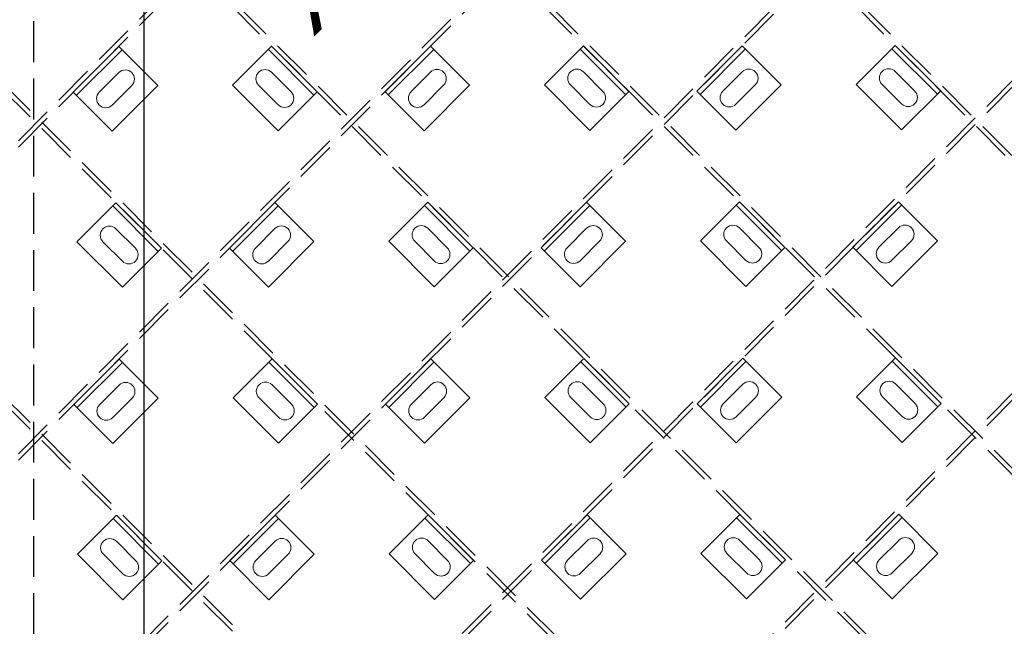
# Model space of a CAD drawing. Header units: inches. Extents: x -178 to 531, y -278 to 101.
# Tile 9 of 19: x -99 to -46, y -191 to -158. Entities that reach past the tile are written whole.
import ezdxf
from ezdxf.enums import TextEntityAlignment as Align

# ---------------------------------------------------------------- set-up
doc = ezdxf.new("R2010")
doc.units = ezdxf.units.IN
doc.header["$LTSCALE"] = 5
doc.header["$MEASUREMENT"] = 0
doc.linetypes.add('DGN Style 3', pattern=[0.621993, 0.444281, -0.177712])
for name, color, linetype, lineweight in [('G-ANNO-DIM', 1, 'Continuous', 0), ('G-ANNO-TEXT', 7, 'Continuous', 30), ('S-FSTN-MISC', 12, 'Continuous', 13), ('S-STIF-LONG', 3, 'Continuous', 30), ('S-STIF-TRAN', 3, 'Continuous', 30)]:
    doc.layers.add(name, color=color, linetype=linetype, lineweight=lineweight)
doc.styles.add("3 4 1'-0", font='arial.ttf', dxfattribs={"height": 2})

# ---------------------------------------------------------------- blocks, each defined once
blk = doc.blocks.new('*U509')
at = {"layer": 'S-FSTN-MISC', "lineweight": 0}
for p, q in [((-0.53, 1.237), (0.53, 0.177)), ((-1.237, 0.53), (-0.177, -0.53))]:
    blk.add_line(p, q, dxfattribs=at)
blk.add_arc((-0.884, 0.884), 0.5, 45, 225, dxfattribs=at)
at = {"layer": 'S-FSTN-MISC', "lineweight": 0, "extrusion": (0, 0, -1)}
blk.add_arc((-0.177, -0.177), 0.5, 135, 315, dxfattribs=at)
blk = doc.blocks.new('*U508')
at = {"layer": 'G-ANNO-DIM', "color": 3}
blk.add_line((-1.75, 1.25), (1.75, 1.25), dxfattribs=at)
at = {"layer": 'G-ANNO-DIM', "color": 3, "flags": 128}
blk.add_lwpolyline([(-1.75, 1.5), (1.75, 1.5), (1.75, -1.5), (-1.75, -1.5), (-1.75, 1.5)], close=True, dxfattribs=at)
at = {"layer": 'S-FSTN-MISC', "lineweight": 0, "rotation": 45}
blk.add_blockref('*U509', (0.5, 0), dxfattribs=at)
blk = doc.blocks.new('*U533')
at = {"layer": 'S-FSTN-MISC', "lineweight": 0}
for p, q in [((-0.53, 1.237), (0.53, 0.177)), ((-1.237, 0.53), (-0.177, -0.53))]:
    blk.add_line(p, q, dxfattribs=at)
blk.add_arc((-0.884, 0.884), 0.5, 45, 225, dxfattribs=at)
at = {"layer": 'S-FSTN-MISC', "lineweight": 0, "extrusion": (0, 0, -1)}
blk.add_arc((-0.177, -0.177), 0.5, 135, 315, dxfattribs=at)
blk = doc.blocks.new('*U532')
at = {"layer": 'G-ANNO-DIM', "color": 3}
blk.add_line((-1.75, 1.25), (1.75, 1.25), dxfattribs=at)
at = {"layer": 'G-ANNO-DIM', "color": 3, "flags": 128}
blk.add_lwpolyline([(-1.75, 1.5), (1.75, 1.5), (1.75, -1.5), (-1.75, -1.5), (-1.75, 1.5)], close=True, dxfattribs=at)
at = {"layer": 'S-FSTN-MISC', "lineweight": 0, "rotation": 45}
blk.add_blockref('*U533', (0.5, 0), dxfattribs=at)
blk = doc.blocks.new('*U535')
at = {"layer": 'S-FSTN-MISC', "lineweight": 0}
for p, q in [((-0.53, 1.237), (0.53, 0.177)), ((-1.237, 0.53), (-0.177, -0.53))]:
    blk.add_line(p, q, dxfattribs=at)
blk.add_arc((-0.884, 0.884), 0.5, 45, 225, dxfattribs=at)
at = {"layer": 'S-FSTN-MISC', "lineweight": 0, "extrusion": (0, 0, -1)}
blk.add_arc((-0.177, -0.177), 0.5, 135, 315, dxfattribs=at)
blk = doc.blocks.new('*U534')
at = {"layer": 'G-ANNO-DIM', "color": 3}
blk.add_line((-1.75, 1.25), (1.75, 1.25), dxfattribs=at)
at = {"layer": 'G-ANNO-DIM', "color": 3, "flags": 128}
blk.add_lwpolyline([(-1.75, 1.5), (1.75, 1.5), (1.75, -1.5), (-1.75, -1.5), (-1.75, 1.5)], close=True, dxfattribs=at)
at = {"layer": 'S-FSTN-MISC', "lineweight": 0, "rotation": 45}
blk.add_blockref('*U535', (0.5, 0), dxfattribs=at)
blk = doc.blocks.new('*U537')
at = {"layer": 'S-FSTN-MISC', "lineweight": 0}
for p, q in [((-0.53, 1.237), (0.53, 0.177)), ((-1.237, 0.53), (-0.177, -0.53))]:
    blk.add_line(p, q, dxfattribs=at)
blk.add_arc((-0.884, 0.884), 0.5, 45, 225, dxfattribs=at)
at = {"layer": 'S-FSTN-MISC', "lineweight": 0, "extrusion": (0, 0, -1)}
blk.add_arc((-0.177, -0.177), 0.5, 135, 315, dxfattribs=at)
blk = doc.blocks.new('*U536')
at = {"layer": 'G-ANNO-DIM', "color": 3}
blk.add_line((-1.75, 1.25), (1.75, 1.25), dxfattribs=at)
at = {"layer": 'G-ANNO-DIM', "color": 3, "flags": 128}
blk.add_lwpolyline([(-1.75, 1.5), (1.75, 1.5), (1.75, -1.5), (-1.75, -1.5), (-1.75, 1.5)], close=True, dxfattribs=at)
at = {"layer": 'S-FSTN-MISC', "lineweight": 0, "rotation": 45}
blk.add_blockref('*U537', (0.5, 0), dxfattribs=at)
blk = doc.blocks.new('*U555')
at = {"layer": 'S-FSTN-MISC', "lineweight": 0}
for p, q in [((-0.53, 1.237), (0.53, 0.177)), ((-1.237, 0.53), (-0.177, -0.53))]:
    blk.add_line(p, q, dxfattribs=at)
blk.add_arc((-0.884, 0.884), 0.5, 45, 225, dxfattribs=at)
at = {"layer": 'S-FSTN-MISC', "lineweight": 0, "extrusion": (0, 0, -1)}
blk.add_arc((-0.177, -0.177), 0.5, 135, 315, dxfattribs=at)
blk = doc.blocks.new('*U554')
at = {"layer": 'G-ANNO-DIM', "color": 3}
blk.add_line((-1.75, 1.25), (1.75, 1.25), dxfattribs=at)
at = {"layer": 'G-ANNO-DIM', "color": 3, "flags": 128}
blk.add_lwpolyline([(-1.75, 1.5), (1.75, 1.5), (1.75, -1.5), (-1.75, -1.5), (-1.75, 1.5)], close=True, dxfattribs=at)
at = {"layer": 'S-FSTN-MISC', "lineweight": 0, "rotation": 45}
blk.add_blockref('*U555', (0.5, 0), dxfattribs=at)
blk = doc.blocks.new('*U557')
at = {"layer": 'S-FSTN-MISC', "lineweight": 0}
for p, q in [((-0.53, 1.237), (0.53, 0.177)), ((-1.237, 0.53), (-0.177, -0.53))]:
    blk.add_line(p, q, dxfattribs=at)
blk.add_arc((-0.884, 0.884), 0.5, 45, 225, dxfattribs=at)
at = {"layer": 'S-FSTN-MISC', "lineweight": 0, "extrusion": (0, 0, -1)}
blk.add_arc((-0.177, -0.177), 0.5, 135, 315, dxfattribs=at)
blk = doc.blocks.new('*U556')
at = {"layer": 'G-ANNO-DIM', "color": 3}
blk.add_line((-1.75, 1.25), (1.75, 1.25), dxfattribs=at)
at = {"layer": 'G-ANNO-DIM', "color": 3, "flags": 128}
blk.add_lwpolyline([(-1.75, 1.5), (1.75, 1.5), (1.75, -1.5), (-1.75, -1.5), (-1.75, 1.5)], close=True, dxfattribs=at)
at = {"layer": 'S-FSTN-MISC', "lineweight": 0, "rotation": 45}
blk.add_blockref('*U557', (0.5, 0), dxfattribs=at)
blk = doc.blocks.new('*U559')
at = {"layer": 'S-FSTN-MISC', "lineweight": 0}
for p, q in [((-0.53, 1.237), (0.53, 0.177)), ((-1.237, 0.53), (-0.177, -0.53))]:
    blk.add_line(p, q, dxfattribs=at)
blk.add_arc((-0.884, 0.884), 0.5, 45, 225, dxfattribs=at)
at = {"layer": 'S-FSTN-MISC', "lineweight": 0, "extrusion": (0, 0, -1)}
blk.add_arc((-0.177, -0.177), 0.5, 135, 315, dxfattribs=at)
blk = doc.blocks.new('*U558')
at = {"layer": 'G-ANNO-DIM', "color": 3}
blk.add_line((-1.75, 1.25), (1.75, 1.25), dxfattribs=at)
at = {"layer": 'G-ANNO-DIM', "color": 3, "flags": 128}
blk.add_lwpolyline([(-1.75, 1.5), (1.75, 1.5), (1.75, -1.5), (-1.75, -1.5), (-1.75, 1.5)], close=True, dxfattribs=at)
at = {"layer": 'S-FSTN-MISC', "lineweight": 0, "rotation": 45}
blk.add_blockref('*U559', (0.5, 0), dxfattribs=at)
blk = doc.blocks.new('*U561')
at = {"layer": 'S-FSTN-MISC', "lineweight": 0}
for p, q in [((-0.53, 1.237), (0.53, 0.177)), ((-1.237, 0.53), (-0.177, -0.53))]:
    blk.add_line(p, q, dxfattribs=at)
blk.add_arc((-0.884, 0.884), 0.5, 45, 225, dxfattribs=at)
at = {"layer": 'S-FSTN-MISC', "lineweight": 0, "extrusion": (0, 0, -1)}
blk.add_arc((-0.177, -0.177), 0.5, 135, 315, dxfattribs=at)
blk = doc.blocks.new('*U560')
at = {"layer": 'G-ANNO-DIM', "color": 3}
blk.add_line((-1.75, 1.25), (1.75, 1.25), dxfattribs=at)
at = {"layer": 'G-ANNO-DIM', "color": 3, "flags": 128}
blk.add_lwpolyline([(-1.75, 1.5), (1.75, 1.5), (1.75, -1.5), (-1.75, -1.5), (-1.75, 1.5)], close=True, dxfattribs=at)
at = {"layer": 'S-FSTN-MISC', "lineweight": 0, "rotation": 45}
blk.add_blockref('*U561', (0.5, 0), dxfattribs=at)
blk = doc.blocks.new('*U577')
at = {"layer": 'S-FSTN-MISC', "lineweight": 0}
for p, q in [((-0.53, 1.237), (0.53, 0.177)), ((-1.237, 0.53), (-0.177, -0.53))]:
    blk.add_line(p, q, dxfattribs=at)
blk.add_arc((-0.884, 0.884), 0.5, 45, 225, dxfattribs=at)
at = {"layer": 'S-FSTN-MISC', "lineweight": 0, "extrusion": (0, 0, -1)}
blk.add_arc((-0.177, -0.177), 0.5, 135, 315, dxfattribs=at)
blk = doc.blocks.new('*U576')
at = {"layer": 'G-ANNO-DIM', "color": 3}
blk.add_line((-1.75, 1.25), (1.75, 1.25), dxfattribs=at)
at = {"layer": 'G-ANNO-DIM', "color": 3, "flags": 128}
blk.add_lwpolyline([(-1.75, 1.5), (1.75, 1.5), (1.75, -1.5), (-1.75, -1.5), (-1.75, 1.5)], close=True, dxfattribs=at)
at = {"layer": 'S-FSTN-MISC', "lineweight": 0, "rotation": 45}
blk.add_blockref('*U577', (0.5, 0), dxfattribs=at)
blk = doc.blocks.new('*U579')
at = {"layer": 'S-FSTN-MISC', "lineweight": 0}
for p, q in [((-0.53, 1.237), (0.53, 0.177)), ((-1.237, 0.53), (-0.177, -0.53))]:
    blk.add_line(p, q, dxfattribs=at)
blk.add_arc((-0.884, 0.884), 0.5, 45, 225, dxfattribs=at)
at = {"layer": 'S-FSTN-MISC', "lineweight": 0, "extrusion": (0, 0, -1)}
blk.add_arc((-0.177, -0.177), 0.5, 135, 315, dxfattribs=at)
blk = doc.blocks.new('*U578')
at = {"layer": 'G-ANNO-DIM', "color": 3}
blk.add_line((-1.75, 1.25), (1.75, 1.25), dxfattribs=at)
at = {"layer": 'G-ANNO-DIM', "color": 3, "flags": 128}
blk.add_lwpolyline([(-1.75, 1.5), (1.75, 1.5), (1.75, -1.5), (-1.75, -1.5), (-1.75, 1.5)], close=True, dxfattribs=at)
at = {"layer": 'S-FSTN-MISC', "lineweight": 0, "rotation": 45}
blk.add_blockref('*U579', (0.5, 0), dxfattribs=at)
blk = doc.blocks.new('*U581')
at = {"layer": 'S-FSTN-MISC', "lineweight": 0}
for p, q in [((-0.53, 1.237), (0.53, 0.177)), ((-1.237, 0.53), (-0.177, -0.53))]:
    blk.add_line(p, q, dxfattribs=at)
blk.add_arc((-0.884, 0.884), 0.5, 45, 225, dxfattribs=at)
at = {"layer": 'S-FSTN-MISC', "lineweight": 0, "extrusion": (0, 0, -1)}
blk.add_arc((-0.177, -0.177), 0.5, 135, 315, dxfattribs=at)
blk = doc.blocks.new('*U580')
at = {"layer": 'G-ANNO-DIM', "color": 3}
blk.add_line((-1.75, 1.25), (1.75, 1.25), dxfattribs=at)
at = {"layer": 'G-ANNO-DIM', "color": 3, "flags": 128}
blk.add_lwpolyline([(-1.75, 1.5), (1.75, 1.5), (1.75, -1.5), (-1.75, -1.5), (-1.75, 1.5)], close=True, dxfattribs=at)
at = {"layer": 'S-FSTN-MISC', "lineweight": 0, "rotation": 45}
blk.add_blockref('*U581', (0.5, 0), dxfattribs=at)
blk = doc.blocks.new('*U609')
at = {"layer": 'S-FSTN-MISC', "lineweight": 0}
for p, q in [((-0.53, 1.237), (0.53, 0.177)), ((-1.237, 0.53), (-0.177, -0.53))]:
    blk.add_line(p, q, dxfattribs=at)
blk.add_arc((-0.884, 0.884), 0.5, 45, 225, dxfattribs=at)
at = {"layer": 'S-FSTN-MISC', "lineweight": 0, "extrusion": (0, 0, -1)}
blk.add_arc((-0.177, -0.177), 0.5, 135, 315, dxfattribs=at)
blk = doc.blocks.new('*U608')
at = {"layer": 'G-ANNO-DIM', "color": 3}
blk.add_line((-1.75, 1.25), (1.75, 1.25), dxfattribs=at)
at = {"layer": 'G-ANNO-DIM', "color": 3, "flags": 128}
blk.add_lwpolyline([(-1.75, 1.5), (1.75, 1.5), (1.75, -1.5), (-1.75, -1.5), (-1.75, 1.5)], close=True, dxfattribs=at)
at = {"layer": 'S-FSTN-MISC', "lineweight": 0, "rotation": 45}
blk.add_blockref('*U609', (0.5, 0), dxfattribs=at)
blk = doc.blocks.new('*U739')
at = {"layer": 'S-FSTN-MISC', "lineweight": 0}
for p, q in [((-0.53, 1.237), (0.53, 0.177)), ((-1.237, 0.53), (-0.177, -0.53))]:
    blk.add_line(p, q, dxfattribs=at)
blk.add_arc((-0.884, 0.884), 0.5, 45, 225, dxfattribs=at)
at = {"layer": 'S-FSTN-MISC', "lineweight": 0, "extrusion": (0, 0, -1)}
blk.add_arc((-0.177, -0.177), 0.5, 135, 315, dxfattribs=at)
blk = doc.blocks.new('*U738')
at = {"layer": 'G-ANNO-DIM', "color": 3}
blk.add_line((-1.75, 1.25), (1.75, 1.25), dxfattribs=at)
at = {"layer": 'G-ANNO-DIM', "color": 3, "flags": 128}
blk.add_lwpolyline([(-1.75, 1.5), (1.75, 1.5), (1.75, -1.5), (-1.75, -1.5), (-1.75, 1.5)], close=True, dxfattribs=at)
at = {"layer": 'S-FSTN-MISC', "lineweight": 0, "rotation": 45.00000000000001}
blk.add_blockref('*U739', (0.5, 0), dxfattribs=at)
blk = doc.blocks.new('*U755')
at = {"layer": 'S-FSTN-MISC', "lineweight": 0}
for p, q in [((-0.53, 1.237), (0.53, 0.177)), ((-1.237, 0.53), (-0.177, -0.53))]:
    blk.add_line(p, q, dxfattribs=at)
blk.add_arc((-0.884, 0.884), 0.5, 45, 225, dxfattribs=at)
at = {"layer": 'S-FSTN-MISC', "lineweight": 0, "extrusion": (0, 0, -1)}
blk.add_arc((-0.177, -0.177), 0.5, 135, 315, dxfattribs=at)
blk = doc.blocks.new('*U754')
at = {"layer": 'G-ANNO-DIM', "color": 3}
blk.add_line((-1.75, 1.25), (1.75, 1.25), dxfattribs=at)
at = {"layer": 'G-ANNO-DIM', "color": 3, "flags": 128}
blk.add_lwpolyline([(-1.75, 1.5), (1.75, 1.5), (1.75, -1.5), (-1.75, -1.5), (-1.75, 1.5)], close=True, dxfattribs=at)
at = {"layer": 'S-FSTN-MISC', "lineweight": 0, "rotation": 45.00000000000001}
blk.add_blockref('*U755', (0.5, 0), dxfattribs=at)
blk = doc.blocks.new('*U757')
at = {"layer": 'S-FSTN-MISC', "lineweight": 0}
for p, q in [((-0.53, 1.237), (0.53, 0.177)), ((-1.237, 0.53), (-0.177, -0.53))]:
    blk.add_line(p, q, dxfattribs=at)
blk.add_arc((-0.884, 0.884), 0.5, 45, 225, dxfattribs=at)
at = {"layer": 'S-FSTN-MISC', "lineweight": 0, "extrusion": (0, 0, -1)}
blk.add_arc((-0.177, -0.177), 0.5, 135, 315, dxfattribs=at)
blk = doc.blocks.new('*U756')
at = {"layer": 'G-ANNO-DIM', "color": 3}
blk.add_line((-1.75, 1.25), (1.75, 1.25), dxfattribs=at)
at = {"layer": 'G-ANNO-DIM', "color": 3, "flags": 128}
blk.add_lwpolyline([(-1.75, 1.5), (1.75, 1.5), (1.75, -1.5), (-1.75, -1.5), (-1.75, 1.5)], close=True, dxfattribs=at)
at = {"layer": 'S-FSTN-MISC', "lineweight": 0, "rotation": 45.00000000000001}
blk.add_blockref('*U757', (0.5, 0), dxfattribs=at)
blk = doc.blocks.new('*U759')
at = {"layer": 'S-FSTN-MISC', "lineweight": 0}
for p, q in [((-0.53, 1.237), (0.53, 0.177)), ((-1.237, 0.53), (-0.177, -0.53))]:
    blk.add_line(p, q, dxfattribs=at)
blk.add_arc((-0.884, 0.884), 0.5, 45, 225, dxfattribs=at)
at = {"layer": 'S-FSTN-MISC', "lineweight": 0, "extrusion": (0, 0, -1)}
blk.add_arc((-0.177, -0.177), 0.5, 135, 315, dxfattribs=at)
blk = doc.blocks.new('*U758')
at = {"layer": 'G-ANNO-DIM', "color": 3}
blk.add_line((-1.75, 1.25), (1.75, 1.25), dxfattribs=at)
at = {"layer": 'G-ANNO-DIM', "color": 3, "flags": 128}
blk.add_lwpolyline([(-1.75, 1.5), (1.75, 1.5), (1.75, -1.5), (-1.75, -1.5), (-1.75, 1.5)], close=True, dxfattribs=at)
at = {"layer": 'S-FSTN-MISC', "lineweight": 0, "rotation": 45.00000000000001}
blk.add_blockref('*U759', (0.5, 0), dxfattribs=at)
blk = doc.blocks.new('*U773')
at = {"layer": 'S-FSTN-MISC', "lineweight": 0}
for p, q in [((-0.53, 1.237), (0.53, 0.177)), ((-1.237, 0.53), (-0.177, -0.53))]:
    blk.add_line(p, q, dxfattribs=at)
blk.add_arc((-0.884, 0.884), 0.5, 45, 225, dxfattribs=at)
at = {"layer": 'S-FSTN-MISC', "lineweight": 0, "extrusion": (0, 0, -1)}
blk.add_arc((-0.177, -0.177), 0.5, 135, 315, dxfattribs=at)
blk = doc.blocks.new('*U772')
at = {"layer": 'G-ANNO-DIM', "color": 3}
blk.add_line((-1.75, 1.25), (1.75, 1.25), dxfattribs=at)
at = {"layer": 'G-ANNO-DIM', "color": 3, "flags": 128}
blk.add_lwpolyline([(-1.75, 1.5), (1.75, 1.5), (1.75, -1.5), (-1.75, -1.5), (-1.75, 1.5)], close=True, dxfattribs=at)
at = {"layer": 'S-FSTN-MISC', "lineweight": 0, "rotation": 45.00000000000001}
blk.add_blockref('*U773', (0.5, 0), dxfattribs=at)
blk = doc.blocks.new('*U775')
at = {"layer": 'S-FSTN-MISC', "lineweight": 0}
for p, q in [((-0.53, 1.237), (0.53, 0.177)), ((-1.237, 0.53), (-0.177, -0.53))]:
    blk.add_line(p, q, dxfattribs=at)
blk.add_arc((-0.884, 0.884), 0.5, 45, 225, dxfattribs=at)
at = {"layer": 'S-FSTN-MISC', "lineweight": 0, "extrusion": (0, 0, -1)}
blk.add_arc((-0.177, -0.177), 0.5, 135, 315, dxfattribs=at)
blk = doc.blocks.new('*U774')
at = {"layer": 'G-ANNO-DIM', "color": 3}
blk.add_line((-1.75, 1.25), (1.75, 1.25), dxfattribs=at)
at = {"layer": 'G-ANNO-DIM', "color": 3, "flags": 128}
blk.add_lwpolyline([(-1.75, 1.5), (1.75, 1.5), (1.75, -1.5), (-1.75, -1.5), (-1.75, 1.5)], close=True, dxfattribs=at)
at = {"layer": 'S-FSTN-MISC', "lineweight": 0, "rotation": 45.00000000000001}
blk.add_blockref('*U775', (0.5, 0), dxfattribs=at)
blk = doc.blocks.new('*U777')
at = {"layer": 'S-FSTN-MISC', "lineweight": 0}
for p, q in [((-0.53, 1.237), (0.53, 0.177)), ((-1.237, 0.53), (-0.177, -0.53))]:
    blk.add_line(p, q, dxfattribs=at)
blk.add_arc((-0.884, 0.884), 0.5, 45, 225, dxfattribs=at)
at = {"layer": 'S-FSTN-MISC', "lineweight": 0, "extrusion": (0, 0, -1)}
blk.add_arc((-0.177, -0.177), 0.5, 135, 315, dxfattribs=at)
blk = doc.blocks.new('*U776')
at = {"layer": 'G-ANNO-DIM', "color": 3}
blk.add_line((-1.75, 1.25), (1.75, 1.25), dxfattribs=at)
at = {"layer": 'G-ANNO-DIM', "color": 3, "flags": 128}
blk.add_lwpolyline([(-1.75, 1.5), (1.75, 1.5), (1.75, -1.5), (-1.75, -1.5), (-1.75, 1.5)], close=True, dxfattribs=at)
at = {"layer": 'S-FSTN-MISC', "lineweight": 0, "rotation": 45.00000000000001}
blk.add_blockref('*U777', (0.5, 0), dxfattribs=at)
blk = doc.blocks.new('*U779')
at = {"layer": 'S-FSTN-MISC', "lineweight": 0}
for p, q in [((-0.53, 1.237), (0.53, 0.177)), ((-1.237, 0.53), (-0.177, -0.53))]:
    blk.add_line(p, q, dxfattribs=at)
blk.add_arc((-0.884, 0.884), 0.5, 45, 225, dxfattribs=at)
at = {"layer": 'S-FSTN-MISC', "lineweight": 0, "extrusion": (0, 0, -1)}
blk.add_arc((-0.177, -0.177), 0.5, 135, 315, dxfattribs=at)
blk = doc.blocks.new('*U778')
at = {"layer": 'G-ANNO-DIM', "color": 3}
blk.add_line((-1.75, 1.25), (1.75, 1.25), dxfattribs=at)
at = {"layer": 'G-ANNO-DIM', "color": 3, "flags": 128}
blk.add_lwpolyline([(-1.75, 1.5), (1.75, 1.5), (1.75, -1.5), (-1.75, -1.5), (-1.75, 1.5)], close=True, dxfattribs=at)
at = {"layer": 'S-FSTN-MISC', "lineweight": 0, "rotation": 45.00000000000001}
blk.add_blockref('*U779', (0.5, 0), dxfattribs=at)
blk = doc.blocks.new('*U831')
at = {"layer": 'S-FSTN-MISC', "lineweight": 0}
for p, q in [((-0.53, 1.237), (0.53, 0.177)), ((-1.237, 0.53), (-0.177, -0.53))]:
    blk.add_line(p, q, dxfattribs=at)
blk.add_arc((-0.884, 0.884), 0.5, 45, 225, dxfattribs=at)
at = {"layer": 'S-FSTN-MISC', "lineweight": 0, "extrusion": (0, 0, -1)}
blk.add_arc((-0.177, -0.177), 0.5, 135, 315, dxfattribs=at)
blk = doc.blocks.new('*U830')
at = {"layer": 'G-ANNO-DIM', "color": 3}
blk.add_line((-1.75, 1.25), (1.75, 1.25), dxfattribs=at)
at = {"layer": 'G-ANNO-DIM', "color": 3, "flags": 128}
blk.add_lwpolyline([(-1.75, 1.5), (1.75, 1.5), (1.75, -1.5), (-1.75, -1.5), (-1.75, 1.5)], close=True, dxfattribs=at)
at = {"layer": 'S-FSTN-MISC', "lineweight": 0, "rotation": 45.00000000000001}
blk.add_blockref('*U831', (0.5, 0), dxfattribs=at)
blk = doc.blocks.new('*U833')
at = {"layer": 'S-FSTN-MISC', "lineweight": 0}
for p, q in [((-0.53, 1.237), (0.53, 0.177)), ((-1.237, 0.53), (-0.177, -0.53))]:
    blk.add_line(p, q, dxfattribs=at)
blk.add_arc((-0.884, 0.884), 0.5, 45, 225, dxfattribs=at)
at = {"layer": 'S-FSTN-MISC', "lineweight": 0, "extrusion": (0, 0, -1)}
blk.add_arc((-0.177, -0.177), 0.5, 135, 315, dxfattribs=at)
blk = doc.blocks.new('*U832')
at = {"layer": 'G-ANNO-DIM', "color": 3}
blk.add_line((-1.75, 1.25), (1.75, 1.25), dxfattribs=at)
at = {"layer": 'G-ANNO-DIM', "color": 3, "flags": 128}
blk.add_lwpolyline([(-1.75, 1.5), (1.75, 1.5), (1.75, -1.5), (-1.75, -1.5), (-1.75, 1.5)], close=True, dxfattribs=at)
at = {"layer": 'S-FSTN-MISC', "lineweight": 0, "rotation": 45.00000000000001}
blk.add_blockref('*U833', (0.5, 0), dxfattribs=at)
blk = doc.blocks.new('*U835')
at = {"layer": 'S-FSTN-MISC', "lineweight": 0}
for p, q in [((-0.53, 1.237), (0.53, 0.177)), ((-1.237, 0.53), (-0.177, -0.53))]:
    blk.add_line(p, q, dxfattribs=at)
blk.add_arc((-0.884, 0.884), 0.5, 45, 225, dxfattribs=at)
at = {"layer": 'S-FSTN-MISC', "lineweight": 0, "extrusion": (0, 0, -1)}
blk.add_arc((-0.177, -0.177), 0.5, 135, 315, dxfattribs=at)
blk = doc.blocks.new('*U834')
at = {"layer": 'G-ANNO-DIM', "color": 3}
blk.add_line((-1.75, 1.25), (1.75, 1.25), dxfattribs=at)
at = {"layer": 'G-ANNO-DIM', "color": 3, "flags": 128}
blk.add_lwpolyline([(-1.75, 1.5), (1.75, 1.5), (1.75, -1.5), (-1.75, -1.5), (-1.75, 1.5)], close=True, dxfattribs=at)
at = {"layer": 'S-FSTN-MISC', "lineweight": 0, "rotation": 45.00000000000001}
blk.add_blockref('*U835', (0.5, 0), dxfattribs=at)
blk = doc.blocks.new('*U861')
at = {"layer": 'S-FSTN-MISC', "lineweight": 0}
for p, q in [((-0.53, 1.237), (0.53, 0.177)), ((-1.237, 0.53), (-0.177, -0.53))]:
    blk.add_line(p, q, dxfattribs=at)
blk.add_arc((-0.884, 0.884), 0.5, 45, 225, dxfattribs=at)
at = {"layer": 'S-FSTN-MISC', "lineweight": 0, "extrusion": (0, 0, -1)}
blk.add_arc((-0.177, -0.177), 0.5, 135, 315, dxfattribs=at)
blk = doc.blocks.new('*U860')
at = {"layer": 'G-ANNO-DIM', "color": 3}
blk.add_line((-1.75, 1.25), (1.75, 1.25), dxfattribs=at)
at = {"layer": 'G-ANNO-DIM', "color": 3, "flags": 128}
blk.add_lwpolyline([(-1.75, 1.5), (1.75, 1.5), (1.75, -1.5), (-1.75, -1.5), (-1.75, 1.5)], close=True, dxfattribs=at)
at = {"layer": 'S-FSTN-MISC', "lineweight": 0, "rotation": 45.00000000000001}
blk.add_blockref('*U861', (0.5, 0), dxfattribs=at)

msp = doc.modelspace()

# ---------------------------------------------------------------- linework, layer by layer
at = {"layer": 'G-ANNO-TEXT', "linetype": 'DGN Style 3'}
msp.add_line((-98.34592, -83.47631), (-98.34592, -257.96881), dxfattribs=at)
at = {"layer": 'G-ANNO-TEXT', "flags": 128}
msp.add_lwpolyline([(-104.34592, -90.47631), (-92.34592, -90.47631), (-92.34592, -254.97631), (-104.34592, -254.97631), (-104.34592, -90.47631)], close=True, dxfattribs=at)
at = {"layer": 'S-STIF-LONG', "color": 1, "linetype": 'DGN Style 3'}
for p, q in [((-162.39964, -82.47631), (-25.22092, -219.65503)), ((-162.04609, -82.47631), (-25.22092, -219.30148)), ((-145.42908, -82.47631), (-25.22092, -202.68447)), ((-145.07552, -82.47631), (-25.22092, -202.33091)), ((-128.45851, -82.47631), (-25.22092, -185.7139)), ((-128.10496, -82.47631), (-25.22092, -185.36035)), ((-170.47092, -91.02204), (-25.22092, -236.27204)), ((-170.47092, -91.37559), (-25.22092, -236.62559)), ((-170.47092, -107.9926), (-25.22092, -253.2426)), ((-170.47092, -108.34616), (-25.22092, -253.59616))]:
    msp.add_line(p, q, dxfattribs=at)
at = {"layer": 'S-STIF-TRAN', "color": 30, "linetype": 'DGN Style 3'}
for p, q in [((-25.22092, -90.27488), (-170.47092, -236.28535)), ((-25.22092, -90.62936), (-170.47092, -236.63983)), ((-25.22092, -107.28992), (-170.47092, -253.3004)), ((-25.22092, -107.6444), (-170.47092, -253.65488)), ((-25.22092, -124.30497), (-159.18339, -258.96881)), ((-25.22092, -124.65945), (-158.83076, -258.96881)), ((-25.22092, -141.32002), (-142.25697, -258.96881)), ((-25.22092, -141.32002), (-142.25697, -258.96881)), ((-25.22092, -141.6745), (-141.90433, -258.96881)), ((-25.22092, -141.6745), (-141.90433, -258.96881)), ((-25.22092, -158.33506), (-125.33054, -258.96881)), ((-25.22092, -158.68954), (-124.97791, -258.96881))]:
    msp.add_line(p, q, dxfattribs=at)

# ---------------------------------------------------------------- block references
at = {"layer": 'S-FSTN-MISC', "lineweight": 0}
for name, p, rotation in [('*U508', (-93.89073, -161.78555), 45), ('*U778', (-85.22863, -161.76863), 315), ('*U532', (-76.94229, -161.76342), 45), ('*U758', (-68.28019, -161.74651), 315), ('*U554', (-59.99386, -161.7413), 45), ('*U738', (-51.33176, -161.72438), 315), ('*U830', (-93.69176, -170.27607), 315), ('*U534', (-85.40542, -170.27086), 45), ('*U776', (-76.74332, -170.25394), 315), ('*U556', (-68.45698, -170.24873), 45), ('*U756', (-59.79488, -170.23182), 315), ('*U576', (-51.50855, -170.22661), 45), ('*U536', (-93.86855, -178.7783), 45), ('*U832', (-85.20645, -178.76138), 315), ('*U558', (-76.92011, -178.75617), 45), ('*U774', (-68.25801, -178.73925), 315), ('*U578', (-59.97167, -178.73404), 45), ('*U754', (-51.30957, -178.71713), 315), ('*U860', (-93.66957, -187.26881), 315), ('*U560', (-85.38324, -187.26361), 45), ('*U834', (-76.72114, -187.24669), 315), ('*U580', (-68.4348, -187.24148), 45), ('*U772', (-59.7727, -187.22456), 315), ('*U608', (-51.48636, -187.21935), 45)]:
    msp.add_blockref(name, p, dxfattribs=dict(at, rotation=rotation))

# ---------------------------------------------------------------- texts
at = {"layer": 'G-ANNO-DIM', "color": 7, "linetype": 'Continuous', "style": "3 4 1'-0"}
msp.add_text('X', height=4, rotation=45, dxfattribs=at).set_placement((-83.27386, -156.30132), align=Align.MIDDLE_CENTER)

doc.saveas('drawing.dxf')
